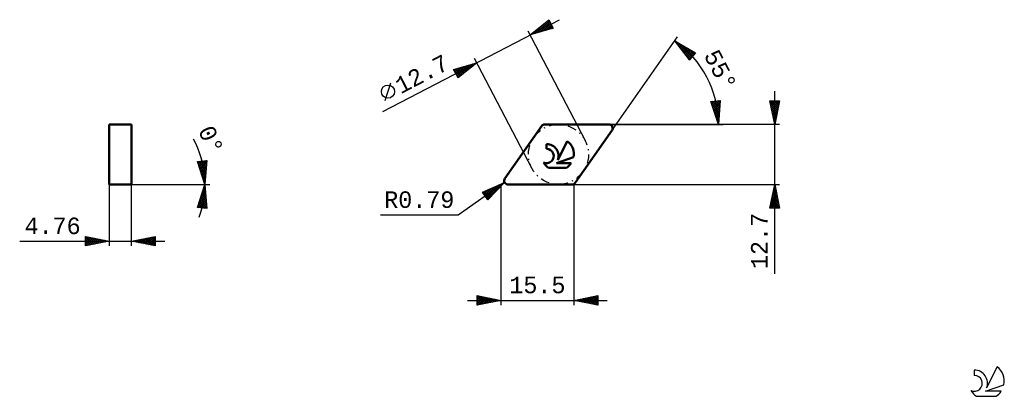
# Model space of a CAD drawing. Header units: millimetres. Extents: x -102 to 106, y -45 to 35.
import ezdxf
from ezdxf.enums import TextEntityAlignment as Align

# ---------------------------------------------------------------- set-up
doc = ezdxf.new("R2010")
doc.units = ezdxf.units.MM
doc.header["$LTSCALE"] = 4.7
doc.linetypes.add('LONGDASH_DASH', pattern=[0.85, 0.4, -0.2, 0.05, -0.2])
for name, color, linetype in [('1', 4, 'CONTINUOUS'), ('CUT', 1, 'CONTINUOUS'), ('SK2', 7, 'CONTINUOUS'), ('SK4', 2, 'LONGDASH_DASH'), ('SK6', 5, 'CONTINUOUS'), ('SKVIEW1', 4, 'CONTINUOUS'), ('SKVIEW2', 7, 'CONTINUOUS')]:
    doc.layers.add(name, color=color, linetype=linetype)
doc.styles.get("Standard").update_dxf_attribs({"font": 'Monospac821 BT'})

msp = doc.modelspace()

# ---------------------------------------------------------------- linework, layer by layer
at = {"layer": '1', "color": 4, "linetype": 'CONTINUOUS', "lineweight": 50}
for p, q in [((9.31, 12.7), (22.87, 12.7)), ((0.87, 1.25), (8.66, 12.36)), ((15.74, 0.34), (23.52, 11.45)), ((9.69, 7.54), (9.69, 8.54)), ((12.05, 5.14), (14.04, 9.18)), ((11.82, 4.5), (15.37, 5.74)), ((11.82, 4.5), (14.86, 4.5)), ((10.11, 3.52), (13.87, 3.52)), ((1.53, 0), (15.09, 0))]:
    msp.add_line(p, q, dxfattribs=at)
for centre, radius, start, end in [((9.31, 11.91), 0.794, 90, 145), ((22.87, 11.91), 0.794, 325, 90), ((9.71, 6.04), 2.5, 338.9379, 90.4446), ((11.99, 6.41), 3.45, 348.7239, 53.4691), ((9.7, 6.02), 1.52, 243.4215, 90.3602), ((11.99, 6.41), 3.45, 210.5484, 236.978), ((11.99, 6.41), 3.45, 303.022, 326.3732), ((1.53, 0.79), 0.794, 145, 270), ((15.09, 0.79), 0.794, 270, 325)]:
    msp.add_arc(centre, radius, start, end, dxfattribs=at)
at = {"layer": 'CUT', "color": 1, "linetype": 'CONTINUOUS', "lineweight": 25}
for p, q in [((22.87, 12.7), (9.31, 12.7)), ((8.66, 12.36), (0.87, 1.25)), ((15.74, 0.34), (23.52, 11.45)), ((1.53, 0), (15.09, 0))]:
    msp.add_line(p, q, dxfattribs=at)
for centre, start, end in [((9.31, 11.91), 90, 145), ((22.87, 11.91), 325, 90), ((1.53, 0.79), 145, 270), ((15.09, 0.79), 270, 325)]:
    msp.add_arc(centre, 0.794, start, end, dxfattribs=at)
at = {"layer": 'SK2', "color": 7, "linetype": 'CONTINUOUS', "lineweight": 25}
for p, q in [((-24.92, 15.39), (12.42, 34.83)), ((6.21, 31.6), (10.19, 34.79)), ((7.31, 31.92), (10.19, 34.79)), ((7.91, 32.09), (10.33, 34.52)), ((8.5, 32.26), (10.48, 34.24)), ((8.54, 33.47), (9.46, 32.54)), ((8.77, 33.66), (9.79, 32.64)), ((9.01, 33.84), (10.12, 32.73)), ((9.1, 32.44), (10.62, 33.96)), ((9.24, 34.03), (10.45, 32.83)), ((9.48, 34.22), (10.78, 32.92)), ((9.7, 32.61), (10.77, 33.68)), ((9.71, 34.41), (11.11, 33.02)), ((9.95, 34.6), (10.66, 33.89)), ((10.18, 34.79), (10.2, 34.78)), ((10.19, 34.79), (11.11, 33.02)), ((10.3, 32.78), (10.91, 33.4)), ((5.75, 32.49), (17.83, 9.28)), ((11.11, 33.02), (6.21, 31.6)), ((6.42, 31.76), (6.5, 31.68)), ((6.65, 31.95), (6.83, 31.78)), ((6.71, 31.74), (8.02, 33.05)), ((6.89, 32.14), (7.16, 31.87)), ((7.13, 32.33), (7.49, 31.97)), ((7.36, 32.52), (7.82, 32.06)), ((7.6, 32.71), (8.15, 32.16)), ((7.83, 32.9), (8.47, 32.25)), ((8.07, 33.09), (8.8, 32.35)), ((8.3, 33.28), (9.13, 32.45)), ((10.9, 32.96), (11.06, 33.12)), ((23.52, 11.45), (37.36, 31.21)), ((36.79, 30.39), (41.19, 27.82)), ((39.86, 26.32), (36.79, 30.39)), ((36.79, 30.39), (36.79, 30.39)), ((36.97, 30.15), (37.06, 30.24)), ((37.15, 29.91), (37.32, 30.08)), ((37.23, 29.8), (40.26, 26.77)), ((37.34, 29.67), (37.59, 29.92)), ((37.46, 30), (40.46, 27)), ((37.52, 29.42), (37.86, 29.77)), ((37.7, 29.18), (38.13, 29.61)), ((37.88, 28.94), (38.39, 29.45)), ((38.07, 28.7), (38.66, 29.3)), ((38.25, 28.46), (38.93, 29.14)), ((38.48, 29.4), (40.66, 27.22)), ((38.43, 28.21), (39.2, 28.98)), ((38.54, 28.07), (40.06, 26.55)), ((38.61, 27.97), (39.47, 28.83)), ((38.8, 27.73), (39.73, 28.67)), ((38.98, 27.49), (40, 28.51)), ((39.16, 27.25), (40.27, 28.36)), ((39.34, 27.01), (40.54, 28.2)), ((39.5, 28.8), (40.86, 27.45)), ((39.52, 26.76), (40.8, 28.04)), ((39.71, 26.52), (41.07, 27.89)), ((41.19, 27.82), (39.86, 26.32)), ((40.53, 28.2), (41.06, 27.67)), ((-9.95, 24.31), (-5.05, 25.73)), ((-9.26, 22.99), (-7.11, 25.14)), ((-9.11, 22.71), (-6.51, 25.31)), ((-5.05, 25.73), (-9.02, 22.54)), ((-8.17, 23.23), (-5.91, 25.48)), ((-7.6, 24.99), (-6.87, 24.27)), ((-7.27, 25.09), (-6.64, 24.46)), ((-6.94, 25.19), (-6.4, 24.65)), ((-6.61, 25.28), (-6.17, 24.84)), ((-6.28, 25.38), (-5.93, 25.02)), ((-6, 24.97), (-5.31, 25.66)), ((-5.96, 25.47), (-5.7, 25.21)), ((-5.63, 25.57), (-5.46, 25.4)), ((6.57, 3.42), (-5.51, 26.62)), ((-5.3, 25.66), (-5.23, 25.59)), ((39.85, 26.34), (39.86, 26.33)), ((-9.02, 22.54), (-9.95, 24.31)), ((-9.9, 24.33), (-8.52, 22.94)), ((-9.84, 24.1), (-9.5, 24.44)), ((-9.69, 23.82), (-8.9, 24.62)), ((-9.57, 24.42), (-8.28, 23.13)), ((-9.55, 23.54), (-8.3, 24.79)), ((-9.55, 23.55), (-8.75, 22.76)), ((-9.4, 23.27), (-7.7, 24.96)), ((-9.24, 24.52), (-8.05, 23.32)), ((-8.91, 24.61), (-7.81, 23.51)), ((-8.59, 24.71), (-7.58, 23.7)), ((-8.26, 24.8), (-7.34, 23.89)), ((-7.93, 24.9), (-7.11, 24.08)), ((-24.42, 17.74), (-23.23, 21.51)), ((-9.09, 22.67), (-8.99, 22.57)), ((57.9, -18.9), (57.9, 19.7)), ((44.42, 17.55), (46.41, 17.78)), ((46, 12.7), (44.42, 17.55)), ((44.44, 17.5), (46.24, 15.7)), ((44.52, 17.26), (44.87, 17.6)), ((44.62, 16.94), (45.35, 17.66)), ((44.64, 16.87), (46.21, 15.31)), ((44.73, 16.62), (45.83, 17.71)), ((44.78, 17.59), (46.27, 16.09)), ((44.83, 16.29), (46.31, 17.77)), ((44.94, 15.97), (46.38, 17.42)), ((45.04, 15.65), (46.34, 16.96)), ((45.16, 17.64), (46.31, 16.49)), ((45.54, 17.68), (46.34, 16.88)), ((45.92, 17.72), (46.37, 17.27)), ((46.41, 17.78), (46, 12.7)), ((46.3, 17.77), (46.4, 17.66)), ((57.9, 12.7), (56.9, 17.7)), ((56.9, 17.7), (58.9, 17.7)), ((56.94, 17.48), (57.16, 17.7)), ((56.97, 17.7), (58.58, 16.1)), ((56.98, 17.26), (58.5, 15.74)), ((57.01, 17.12), (57.59, 17.7)), ((57.08, 16.77), (58.01, 17.7)), ((57.09, 16.73), (58.43, 15.39)), ((57.15, 16.42), (58.44, 17.7)), ((57.22, 16.06), (58.86, 17.7)), ((57.29, 15.71), (58.8, 17.21)), ((57.37, 15.36), (58.69, 16.68)), ((57.39, 17.7), (58.65, 16.45)), ((57.82, 17.7), (58.72, 16.8)), ((58.9, 17.7), (57.9, 12.7)), ((58.24, 17.7), (58.79, 17.16)), ((58.67, 17.7), (58.86, 17.51)), ((44.85, 16.25), (46.18, 14.92)), ((45.05, 15.62), (46.15, 14.52)), ((45.14, 15.33), (46.31, 16.5)), ((45.25, 15.01), (46.27, 16.03)), ((45.25, 14.99), (46.11, 14.13)), ((45.35, 14.69), (46.23, 15.57)), ((45.45, 14.37), (46.19, 15.11)), ((45.56, 14.05), (46.16, 14.65)), ((57.2, 16.2), (58.36, 15.03)), ((57.3, 15.67), (58.29, 14.68)), ((57.41, 15.14), (58.22, 14.33)), ((57.44, 15), (58.59, 16.15)), ((57.51, 14.65), (58.48, 15.62)), ((57.51, 14.61), (58.15, 13.97)), ((57.58, 14.29), (58.37, 15.09)), ((22.87, 12.7), (46, 12.7)), ((58.9, 12.7), (22.87, 12.7)), ((45.46, 14.36), (46.08, 13.74)), ((45.66, 13.73), (46.12, 14.19)), ((45.66, 13.74), (46.05, 13.35)), ((45.77, 13.41), (46.08, 13.72)), ((45.86, 13.11), (46.02, 12.96)), ((45.87, 13.09), (46.04, 13.26)), ((45.97, 12.77), (46, 12.8)), ((46, 12.7), (47, 12.7)), ((57.62, 14.08), (58.08, 13.62)), ((57.65, 13.94), (58.27, 14.56)), ((57.72, 13.59), (58.16, 14.03)), ((57.73, 13.55), (58.01, 13.27)), ((57.79, 13.23), (58.06, 13.5)), ((57.83, 13.02), (57.94, 12.91)), ((57.86, 12.88), (57.95, 12.97)), ((0.82, 0.43), (-9.01, -6.46)), ((-3.85, -1.62), (0.82, 0.43)), ((-2.87, -3.02), (0.39, 0.24)), ((0.82, 0.43), (-2.7, -3.26)), ((0.06, 0.1), (0.29, -0.13)), ((0.36, 0.22), (0.5, 0.09)), ((0.65, 0.35), (0.7, 0.3)), ((15.09, 0), (58.9, 0)), ((15.5, -25.5), (15.5, 0)), ((56.9, -5), (57.9, 0)), ((57.9, 0), (58.9, -5)), ((-2.7, -3.26), (-3.85, -1.62)), ((-3.77, -1.59), (-2.41, -2.95)), ((-3.74, -1.77), (-3.39, -1.42)), ((-3.57, -2.02), (-2.64, -1.09)), ((-3.48, -1.46), (-2.2, -2.73)), ((-3.39, -2.27), (-1.88, -0.76)), ((-3.22, -2.52), (-1.12, -0.43)), ((-3.18, -1.33), (-1.99, -2.52)), ((-3.04, -2.77), (-0.37, -0.09)), ((-2.89, -1.2), (-1.78, -2.3)), ((-2.59, -1.07), (-1.58, -2.08)), ((-2.3, -0.94), (-1.37, -1.87)), ((-2, -0.81), (-1.16, -1.65)), ((-1.71, -0.68), (-0.96, -1.43)), ((-1.41, -0.55), (-0.75, -1.21)), ((-1.12, -0.42), (-0.54, -1)), ((-0.82, -0.29), (-0.33, -0.78)), ((-0.53, -0.16), (-0.13, -0.56)), ((-0.23, -0.03), (0.08, -0.35)), ((0, -0.43), (0, -25.5)), ((57.37, -2.65), (58.25, -1.77)), ((57.47, -2.12), (58.18, -1.41)), ((57.51, -1.93), (58.48, -2.9)), ((57.58, -1.59), (58.11, -1.06)), ((57.58, -1.58), (58.37, -2.37)), ((57.65, -1.22), (58.26, -1.84)), ((57.68, -1.06), (58.04, -0.7)), ((57.72, -0.87), (58.16, -1.31)), ((57.79, -0.53), (57.97, -0.35)), ((57.79, -0.52), (58.05, -0.78)), ((57.86, -0.16), (57.95, -0.25)), ((-3.12, -2.66), (-2.61, -3.17)), ((56.94, -4.77), (58.53, -3.18)), ((57.05, -4.24), (58.46, -2.83)), ((57.09, -4.05), (58.03, -5)), ((57.14, -5), (58.6, -3.53)), ((57.15, -3.71), (58.39, -2.47)), ((57.16, -3.7), (58.46, -5)), ((57.23, -3.35), (58.88, -5)), ((57.26, -3.18), (58.32, -2.12)), ((57.3, -2.99), (58.79, -4.49)), ((57.37, -2.64), (58.69, -3.96)), ((57.44, -2.29), (58.58, -3.43)), ((57.56, -5), (58.67, -3.89)), ((58.9, -5), (56.9, -5)), ((56.94, -4.76), (57.18, -5)), ((57.02, -4.41), (57.61, -5)), ((57.99, -5), (58.74, -4.24)), ((58.41, -5), (58.82, -4.59)), ((58.83, -5), (58.89, -4.95)), ((-9.01, -6.46), (-25.41, -6.46)), ((-7, -24.5), (22.5, -24.5)), ((-5, -25.5), (-5, -23.5)), ((-5, -23.5), (0, -24.5)), ((-5, -23.86), (-4.7, -23.56)), ((-5, -24.28), (-4.35, -23.63)), ((-5, -24.71), (-3.99, -23.7)), ((-5, -25.13), (-3.64, -23.77)), ((-5, -23.86), (-3.63, -25.23)), ((-5, -24.28), (-3.99, -25.3)), ((0, -24.5), (-5, -25.5)), ((-5, -24.71), (-4.34, -25.37)), ((-4.93, -25.49), (-3.29, -23.84)), ((-4.92, -23.52), (-3.28, -25.16)), ((-4.4, -25.38), (-2.93, -23.91)), ((-4.39, -23.62), (-2.93, -25.09)), ((-3.87, -25.27), (-2.58, -23.98)), ((-3.86, -23.73), (-2.57, -25.01)), ((-3.34, -25.17), (-2.22, -24.06)), ((-3.33, -23.83), (-2.22, -24.94)), ((-2.81, -25.06), (-1.87, -24.13)), ((-2.8, -23.94), (-1.87, -24.87)), ((-2.28, -24.96), (-1.52, -24.2)), ((-2.27, -24.05), (-1.51, -24.8)), ((-1.75, -24.85), (-1.16, -24.27)), ((-1.74, -24.15), (-1.16, -24.73)), ((-1.22, -24.74), (-0.81, -24.34)), ((-1.21, -24.26), (-0.81, -24.66)), ((-0.69, -24.64), (-0.46, -24.41)), ((-0.68, -24.36), (-0.45, -24.59)), ((-0.16, -24.53), (-0.1, -24.48)), ((-0.15, -24.47), (-0.1, -24.52)), ((15.5, -24.5), (20.5, -23.5)), ((20.5, -25.5), (15.5, -24.5)), ((15.79, -24.56), (15.93, -24.41)), ((15.79, -24.44), (15.94, -24.59)), ((16.14, -24.63), (16.46, -24.31)), ((16.15, -24.37), (16.47, -24.69)), ((16.49, -24.7), (16.99, -24.2)), ((16.5, -24.3), (17, -24.8)), ((16.85, -24.77), (17.52, -24.1)), ((16.85, -24.23), (17.53, -24.91)), ((17.2, -24.84), (18.05, -23.99)), ((17.21, -24.16), (18.06, -25.01)), ((17.55, -24.91), (18.58, -23.88)), ((17.56, -24.09), (18.59, -25.12)), ((17.91, -24.98), (19.11, -23.78)), ((17.91, -24.02), (19.12, -25.22)), ((18.26, -25.05), (19.64, -23.67)), ((18.27, -23.95), (19.65, -25.33)), ((18.62, -25.12), (20.17, -23.57)), ((18.62, -23.88), (20.18, -25.44)), ((18.97, -25.19), (20.5, -23.66)), ((18.97, -23.81), (20.5, -25.33)), ((19.32, -25.26), (20.5, -24.09)), ((19.33, -23.73), (20.5, -24.91)), ((19.68, -23.66), (20.5, -24.48)), ((19.68, -25.34), (20.5, -24.51)), ((20.03, -23.59), (20.5, -24.06)), ((20.03, -25.41), (20.5, -24.94)), ((20.39, -23.52), (20.5, -23.63)), ((20.5, -23.5), (20.5, -25.5)), ((-5, -25.13), (-4.69, -25.44)), ((20.38, -25.48), (20.5, -25.36))]:
    msp.add_line(p, q, dxfattribs=at)
msp.add_circle((-23.83, 19.62), 1.4, dxfattribs=at)
msp.add_arc((24.4, 12.7), 21.6, 0, 55, dxfattribs=at)
at = {"layer": 'SK4', "color": 2, "linetype": 'LONGDASH_DASH', "lineweight": 25}
msp.add_circle((12.2, 6.35), 6.35, dxfattribs=at)
at = {"layer": 'SK6', "color": 5, "linetype": 'CONTINUOUS', "lineweight": 25}
for p, q in [((100.09, -39.25), (100.09, -40.35)), ((104.89, -38.54), (102.69, -43)), ((102.43, -43.7), (106.35, -42.34)), ((100.55, -44.78), (104.7, -44.78)), ((105.79, -43.7), (102.43, -43.7))]:
    msp.add_line(p, q, dxfattribs=at)
for centre, radius, start, end in [((100.11, -42.01), 2.76, 338.9379, 90.4446), ((102.63, -41.6), 3.8, 348.7239, 53.4691), ((100.1, -42.03), 1.68, 243.4215, 90.3602), ((102.63, -41.6), 3.8, 210.5484, 236.978), ((102.63, -41.6), 3.8, 303.022, 326.3732)]:
    msp.add_arc(centre, radius, start, end, dxfattribs=at)
at = {"layer": 'SKVIEW1', "color": 4, "linetype": 'CONTINUOUS', "lineweight": 50}
for p, q in [((-82.76, 0), (-82.76, 12.7)), ((-82.76, 12.7), (-78, 12.7)), ((-78, 12.7), (-78, 0)), ((-78, 0), (-82.76, 0))]:
    msp.add_line(p, q, dxfattribs=at)
at = {"layer": 'SKVIEW2', "color": 7, "linetype": 'CONTINUOUS', "lineweight": 25}
for p, q in [((-64.11, 4.84), (-62.12, 5.09)), ((-62.5, 0), (-64.11, 4.84)), ((-64.1, 4.81), (-64.07, 4.84)), ((-64.03, 4.6), (-62.29, 2.86)), ((-63.99, 4.49), (-63.59, 4.9)), ((-63.89, 4.18), (-63.1, 4.96)), ((-63.87, 4.87), (-62.26, 3.26)), ((-63.78, 3.86), (-62.62, 5.02)), ((-63.68, 3.54), (-62.13, 5.08)), ((-63.57, 3.22), (-62.16, 4.64)), ((-63.49, 4.91), (-62.23, 3.65)), ((-63.47, 2.9), (-62.19, 4.18)), ((-63.12, 4.96), (-62.2, 4.05)), ((-62.74, 5.01), (-62.17, 4.44)), ((-62.12, 5.09), (-62.5, 0)), ((-62.36, 5.06), (-62.14, 4.84)), ((-63.82, 3.97), (-62.32, 2.47)), ((-63.61, 3.33), (-62.35, 2.07)), ((-63.4, 2.7), (-62.38, 1.68)), ((-63.36, 2.58), (-62.23, 3.72)), ((-63.25, 2.27), (-62.26, 3.26)), ((-63.15, 1.95), (-62.29, 2.8)), ((-63.04, 1.63), (-62.33, 2.34)), ((-82.76, 0), (-62.5, 0)), ((-82.76, 0), (-82.76, -13)), ((-78, 0), (-62.5, 0)), ((-78, -13), (-78, 0)), ((-64.11, -4.84), (-62.5, 0)), ((-63.18, 2.06), (-62.41, 1.28)), ((-62.97, 1.42), (-62.43, 0.88)), ((-62.94, 1.31), (-62.36, 1.89)), ((-62.83, 0.99), (-62.39, 1.43)), ((-62.76, 0.79), (-62.46, 0.49)), ((-62.72, 0.67), (-62.43, 0.97)), ((-62.62, 0.36), (-62.46, 0.51)), ((-62.55, 0.15), (-62.49, 0.09)), ((-62.51, 0.04), (-62.5, 0.05)), ((-62.5, 0), (-61.5, 0)), ((-62.5, 0), (-61.5, 0)), ((-62.5, 0), (-62.12, -5.09)), ((-63.53, -3.09), (-62.36, -1.92)), ((-63.31, -2.45), (-62.39, -1.52)), ((-63.11, -1.83), (-62.31, -2.64)), ((-63.1, -1.81), (-62.42, -1.13)), ((-63, -1.52), (-62.34, -2.18)), ((-62.9, -1.2), (-62.37, -1.72)), ((-62.89, -1.18), (-62.45, -0.73)), ((-62.79, -0.88), (-62.41, -1.26)), ((-62.69, -0.56), (-62.44, -0.81)), ((-62.68, -0.54), (-62.48, -0.34)), ((-62.58, -0.24), (-62.47, -0.35)), ((-64.02, -4.85), (-62.27, -3.1)), ((-63.95, -4.36), (-62.3, -2.71)), ((-63.85, -4.06), (-62.93, -4.99)), ((-63.75, -3.74), (-62.44, -5.05)), ((-63.74, -3.72), (-62.33, -2.31)), ((-63.64, -3.43), (-62.14, -4.93)), ((-63.64, -4.9), (-62.24, -3.5)), ((-63.53, -3.11), (-62.17, -4.47)), ((-63.43, -2.79), (-62.2, -4.01)), ((-63.32, -2.47), (-62.24, -3.55)), ((-63.26, -4.94), (-62.21, -3.89)), ((-63.22, -2.15), (-62.27, -3.1)), ((-62.12, -5.09), (-64.11, -4.84)), ((-64.06, -4.7), (-63.9, -4.86)), ((-63.96, -4.38), (-63.41, -4.92)), ((-62.89, -4.99), (-62.18, -4.29)), ((-62.51, -5.04), (-62.15, -4.68)), ((-62.13, -5.08), (-62.13, -5.08)), ((-101.66, -12), (-71, -12)), ((-87.76, -13), (-87.76, -11)), ((-87.76, -11), (-82.76, -12)), ((-87.76, -11.16), (-87.63, -11.03)), ((-87.76, -11.59), (-87.27, -11.1)), ((-87.76, -11.16), (-86.23, -12.69)), ((-87.76, -12.01), (-86.92, -11.17)), ((-87.76, -12.44), (-86.57, -11.24)), ((-87.76, -12.86), (-86.21, -11.31)), ((-87.76, -11.59), (-86.59, -12.76)), ((-82.76, -12), (-87.76, -13)), ((-87.76, -12.01), (-86.94, -12.84)), ((-87.76, -12.44), (-87.29, -12.91)), ((-87.44, -11.07), (-85.88, -12.62)), ((-87.41, -12.93), (-85.86, -11.38)), ((-86.91, -11.17), (-85.53, -12.55)), ((-86.88, -12.82), (-85.5, -11.45)), ((-86.38, -11.28), (-85.17, -12.48)), ((-86.35, -12.72), (-85.15, -11.52)), ((-85.85, -11.38), (-84.82, -12.41)), ((-85.82, -12.61), (-84.8, -11.59)), ((-85.32, -11.49), (-84.47, -12.34)), ((-85.28, -12.5), (-84.44, -11.66)), ((-84.79, -11.6), (-84.11, -12.27)), ((-84.75, -12.4), (-84.09, -11.73)), ((-84.26, -11.7), (-83.76, -12.2)), ((-84.22, -12.29), (-83.74, -11.81)), ((-83.73, -11.81), (-83.4, -12.13)), ((-83.69, -12.19), (-83.38, -11.88)), ((-83.2, -11.91), (-83.05, -12.06)), ((-83.16, -12.08), (-83.03, -11.95)), ((-78, -12), (-73, -11)), ((-73, -13), (-78, -12)), ((-77.99, -12), (-77.98, -12)), ((-77.66, -11.93), (-77.49, -12.1)), ((-77.64, -12.07), (-77.45, -11.89)), ((-77.3, -11.86), (-76.96, -12.21)), ((-77.28, -12.14), (-76.92, -11.78)), ((-76.95, -11.79), (-76.43, -12.32)), ((-76.93, -12.21), (-76.39, -11.68)), ((-76.6, -11.72), (-75.9, -12.42)), ((-76.58, -12.29), (-75.86, -11.57)), ((-76.24, -11.65), (-75.36, -12.53)), ((-76.22, -12.36), (-75.33, -11.47)), ((-75.89, -11.58), (-74.83, -12.63)), ((-75.87, -12.43), (-74.8, -11.36)), ((-75.54, -11.51), (-74.3, -12.74)), ((-75.52, -12.5), (-74.27, -11.25)), ((-75.18, -11.44), (-73.77, -12.85)), ((-75.16, -12.57), (-73.74, -11.15)), ((-74.83, -11.37), (-73.24, -12.95)), ((-74.81, -12.64), (-73.21, -11.04)), ((-74.48, -11.29), (-73, -12.77)), ((-74.46, -12.71), (-73, -11.26)), ((-74.12, -11.22), (-73, -12.34)), ((-74.1, -12.78), (-73, -11.68)), ((-73.77, -11.15), (-73, -11.92)), ((-73.75, -12.85), (-73, -12.11)), ((-73.42, -11.08), (-73, -11.5)), ((-73.06, -11.01), (-73, -11.07)), ((-73, -11), (-73, -13)), ((-87.76, -12.86), (-87.65, -12.98)), ((-73.39, -12.92), (-73, -12.53)), ((-73.04, -12.99), (-73, -12.95))]:
    msp.add_line(p, q, dxfattribs=at)
msp.add_arc((-82.76, 0), 20.26, 340.1071, 28.3128, dxfattribs=at)

# ---------------------------------------------------------------- texts
at = {"layer": 'SK2', "color": 7, "linetype": 'CONTINUOUS', "lineweight": 25}
for s, rotation, p in [('55°', 297.5, (44.89, 23.37)), ('12.7', 27.5, (-15.88, 21.79)), ('12.7', 90, (56.4, -11.95))]:
    msp.add_text(s, height=3.5, rotation=rotation, dxfattribs=at).set_placement(p, align=Align.CENTER)
for s, p in [('R0.79', (-17.21, -4.96)), ('15.5', (7.75, -23))]:
    msp.add_text(s, height=3.5, dxfattribs=at).set_placement(p, align=Align.CENTER)
at = {"layer": 'SKVIEW2', "color": 7, "linetype": 'CONTINUOUS', "lineweight": 25}
msp.add_text('0°', height=3.5, rotation=293.6352, dxfattribs=at).set_placement((-62.83, 8.73), align=Align.CENTER)
msp.add_text('4.76', height=3.5, dxfattribs=at).set_placement((-94.71, -10.5), align=Align.CENTER)

doc.saveas('drawing.dxf')
